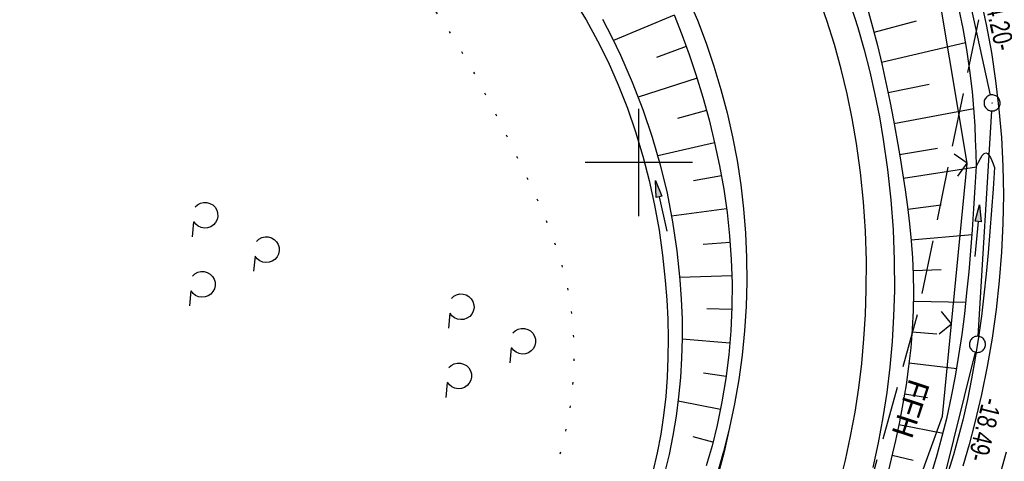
# Model space of a CAD drawing. Extents: x 510579 to 511204, y 466954 to 468018.
# Tile 27 of 48: x 511042 to 511134, y 467272 to 467313. Entities that reach past the tile are written whole.
import ezdxf

# ---------------------------------------------------------------- set-up
doc = ezdxf.new("R2010")
doc.units = 0
doc.header["$LTSCALE"] = 10
doc.header["$MEASUREMENT"] = 0
for name, pattern in [('AUSGEZOGEN', [0]), ('LT00', [0]), ('LT05', [0.7, 0.5, -0.2]), ('LT07', [0.22, 0.02, -0.2])]:
    doc.linetypes.add(name, pattern=pattern)
doc.layers.get('0').update_dxf_attribs({"linetype": 'LT00'})
for name, color, linetype in [('--EK_FBR', 1, 'LT00'), ('--EL_DFK_AB_L', 21, 'LT00'), ('--EL_DFK_AB_P', 7, 'LT00'), ('ABSTAND', 8, 'LT00'), ('DFK_AB_L', 21, 'LT00'), ('DFK_AB_P', 7, 'LT00'), ('FFH', 61, 'LT05'), ('FFH_TEXT', 61, 'LT00'), ('GEHOELZ_SYMB', 252, 'Continuous'), ('NSG', 61, 'LT05'), ('PFEIL', 140, 'AUSGEZOGEN'), ('V100_AFBR_BAB', 250, 'LT00'), ('V100_BOESCH', 250, 'LT00'), ('V100_BOSCHUNG', 250, 'LT00'), ('V100_GEHOELZ', 250, 'LT07'), ('V100_GRABEN', 250, 'LT00'), ('V100_LD_MARK', 250, 'LT00'), ('V100_RASTER', 250, 'LT00'), ('V100_ZAUN', 40, 'LT00')]:
    doc.layers.add(name, color=color, linetype=linetype)
doc.styles.add('Beschrift', font='ARIAL.TTF')
doc.styles.get("Standard").update_dxf_attribs({"font": 'ARIAL.TTF'})

# ---------------------------------------------------------------- blocks, each defined once
blk = doc.blocks.new('SYMB0003')
at = {"color": 0, "linetype": 'ByBlock'}
for p, q in [((-0.015712, 0), (0.010166, 0.012015)), ((0, -0.021257), (-0.015712, 0)), ((0.010166, 0.012015), (0, -0.021257))]:
    blk.add_line(p, q, dxfattribs=at)
for points in [[(-0.031395, 0.499013), (-0.093691, 0.491144), (-0.154509, 0.475528), (-0.21289, 0.452414), (-0.267913, 0.422164), (-0.318712, 0.385257), (-0.364484, 0.342274), (-0.404509, 0.293893), (-0.438154, 0.240877), (-0.464888, 0.184062), (-0.484292, 0.124345), (-0.496058, 0.062667), (-0.5, 0)], [(-0.5, 0), (-0.496058, -0.062667), (-0.484292, -0.124345), (-0.464888, -0.184062), (-0.438154, -0.240877), (-0.404509, -0.293893), (-0.364485, -0.342274), (-0.318712, -0.385257), (-0.267914, -0.422164), (-0.21289, -0.452414), (-0.154509, -0.475529), (-0.093691, -0.491144), (-0.031395, -0.499014), (0.031395, -0.499014)], [(0.5, 0), (0.496057, 0.062667), (0.484292, 0.124345), (0.464888, 0.184062), (0.438153, 0.240877), (0.404509, 0.293893), (0.364484, 0.342274), (0.318712, 0.385257), (0.267913, 0.422164), (0.21289, 0.452414), (0.154509, 0.475528), (0.093691, 0.491144), (0.031395, 0.499013), (-0.031395, 0.499013)], [(0.031395, -0.499014), (0.093691, -0.491144), (0.154509, -0.475529), (0.21289, -0.452414), (0.267914, -0.422164), (0.318712, -0.385257), (0.364485, -0.342274), (0.404509, -0.293893), (0.438154, -0.240877), (0.464889, -0.184062), (0.484292, -0.124345), (0.496058, -0.062667), (0.5, 0)]]:
    blk.add_lwpolyline(points, dxfattribs=at)
blk = doc.blocks.new('GEHOELZ_SYMB')
at = {"layer": 'GEHOELZ_SYMB'}
blk.add_line((0, 0), (1.4, 0), dxfattribs=at)
blk.add_lwpolyline([(-1.388, 0.017), (-1.612, 0.221), (-1.778, 0.474), (-1.876, 0.761), (-1.898, 1.063), (-1.844, 1.361), (-1.718, 1.636), (-1.526, 1.87), (-1.282, 2.05), (-1, 2.162), (-0.7, 2.2), (-0.4, 2.162), (-0.118, 2.05), (0.126, 1.87), (0.318, 1.636), (0.444, 1.361), (0.498, 1.063), (0.476, 0.761), (0.378, 0.474), (0.212, 0.221), (-0.012, 0.017)], dxfattribs=at)
blk = doc.blocks.new('Pfreil3')
at = {"layer": 'PFEIL'}
blk.add_hatch(color=256, dxfattribs=at).paths.add_polyline_path([(-1.549, 0.273), (-1.549, -0.273), (0, 0)])
for p, q in [((-1.549, 0), (-4.831, 0)), ((-1.549, -0.273), (-1.549, 0.273)), ((-1.549, 0.273), (0, 0)), ((0, 0), (-1.549, -0.273))]:
    blk.add_line(p, q, dxfattribs=at)
blk = doc.blocks.new('SYMB0024')
at = {"color": 0, "linetype": 'ByBlock'}
for p, q in [((-0.5, 0.5), (0, 0)), ((0, 0), (0.5, 0.5))]:
    blk.add_line(p, q, dxfattribs=at)

msp = doc.modelspace()

# ---------------------------------------------------------------- linework, layer by layer
at = {"layer": '--EK_FBR'}
for points in [[(511104.58, 467315.33), (511105.463, 467313.239), (511106.271, 467311.116), (511107.003, 467308.966), (511107.657, 467306.797), (511108.234, 467304.607), (511108.734, 467302.397), (511109.155, 467300.172), (511109.498, 467297.933), (511109.76, 467295.684), (511109.942, 467293.428), (511110.043, 467291.167), (511110.062, 467288.887), (511109.997, 467286.608), (511109.851, 467284.333), (511109.622, 467282.064), (511109.313, 467279.805), (511108.923, 467277.558), (511108.452, 467275.326)], [(511119.737, 467314.582), (511120.391, 467312.549), (511120.984, 467310.496), (511121.518, 467308.425), (511121.993, 467306.34), (511122.412, 467304.243), (511122.776, 467302.137), (511123.175, 467299.34), (511123.478, 467296.533), (511123.685, 467293.718), (511123.795, 467290.898), (511123.805, 467288.074), (511123.736, 467285.702), (511123.597, 467283.332), (511123.385, 467280.966), (511123.1, 467278.608), (511122.741, 467276.261), (511122.309, 467273.927), (511121.802, 467271.609)], [(511108.452, 467275.326), (511107.902, 467273.113), (511107.273, 467270.921)]]:
    msp.add_lwpolyline(points, dxfattribs=at)
at = {"layer": '--EL_DFK_AB_L'}
for p, q in [((511129.992, 467318.668), (511132.738, 467306.272)), ((511132.855, 467304.791), (511131.585, 467283.829)), ((511127.271, 467265.858), (511131.36, 467282.352))]:
    msp.add_line(p, q, dxfattribs=at)
at = {"layer": 'DFK_AB_L'}
for p, q in [((511129.992, 467318.668), (511132.738, 467306.272)), ((511132.855, 467304.791), (511131.585, 467283.829)), ((511127.271, 467265.858), (511131.36, 467282.352))]:
    msp.add_line(p, q, dxfattribs=at)
at = {"layer": 'FFH', "flags": 128}
msp.add_lwpolyline([(511028.436, 466972.995), (511027.597, 467018.053), (511038.224, 467088.667), (511064.683, 467164.599), (511095.678, 467210.445), (511114.923, 467246.008), (511126.116, 467286.457), (511133.421, 467321.796), (511124.57, 467369.412), (511172.757, 467347.673), (511187.373, 467347.944)], dxfattribs=at)
at = {"layer": 'NSG', "flags": 128}
msp.add_lwpolyline([(511028.438, 466972.995), (511027.598, 467018.055), (511038.227, 467088.668), (511064.684, 467164.602), (511095.68, 467210.445), (511114.926, 467246.012), (511126.117, 467286.457), (511133.422, 467321.797), (511124.57, 467369.414), (511172.758, 467347.676), (511187.373, 467347.947)], dxfattribs=at)
at = {"layer": 'V100_AFBR_BAB'}
for points in [[(511104.58, 467315.33), (511105.463, 467313.239), (511106.271, 467311.116), (511107.003, 467308.966), (511107.657, 467306.797), (511108.234, 467304.607), (511108.734, 467302.397), (511109.155, 467300.172), (511109.498, 467297.933), (511109.76, 467295.684), (511109.942, 467293.428), (511110.043, 467291.167), (511110.062, 467288.887), (511109.997, 467286.608), (511109.851, 467284.333), (511109.622, 467282.064), (511109.313, 467279.805), (511108.923, 467277.558), (511108.452, 467275.326)], [(511131.802, 467315.425), (511132.361, 467312.832), (511132.839, 467310.222), (511133.234, 467307.598), (511133.544, 467304.962), (511133.768, 467302.317), (511133.905, 467299.666), (511133.954, 467296.991), (511133.914, 467294.316), (511133.787, 467291.642), (511133.575, 467288.974), (511133.281, 467286.314), (511132.904, 467283.665), (511132.449, 467281.029), (511131.915, 467278.411), (511131.306, 467275.812), (511130.771, 467273.767), (511130.193, 467271.735)], [(511119.737, 467314.582), (511120.391, 467312.549), (511120.984, 467310.496), (511121.518, 467308.425), (511121.993, 467306.34), (511122.412, 467304.243), (511122.776, 467302.137), (511123.175, 467299.34), (511123.478, 467296.533), (511123.685, 467293.718), (511123.795, 467290.898), (511123.805, 467288.074), (511123.736, 467285.702), (511123.597, 467283.332), (511123.385, 467280.966), (511123.1, 467278.608), (511122.741, 467276.261), (511122.309, 467273.927), (511121.802, 467271.609)], [(511108.452, 467275.326), (511107.902, 467273.113), (511107.273, 467270.921)], [(511133.716, 467271.173), (511134.243, 467273.07)]]:
    msp.add_lwpolyline(points, dxfattribs=at)
at = {"layer": 'V100_BOESCH'}
for points in [[(511121.3, 467314.314), (511121.782, 467312.612), (511122.226, 467310.897), (511122.637, 467309.171), (511123.018, 467307.436), (511123.375, 467305.694), (511123.711, 467303.946), (511124.03, 467302.194), (511124.305, 467300.618), (511124.565, 467299.041), (511124.806, 467297.462), (511125.023, 467295.883), (511125.211, 467294.301), (511125.366, 467292.719), (511125.483, 467291.136), (511125.557, 467289.552), (511125.584, 467287.967), (511125.555, 467286.231), (511125.468, 467284.496), (511125.325, 467282.761), (511125.131, 467281.029), (511124.889, 467279.3), (511124.603, 467277.575), (511124.277, 467275.855), (511123.915, 467274.14), (511123.519, 467272.433), (511123.094, 467270.734)], [(511131.447, 467299.643), (511131.411, 467300.896), (511131.369, 467302.147), (511131.313, 467303.398), (511131.237, 467304.648), (511131.067, 467306.61), (511130.835, 467308.566), (511130.544, 467310.516), (511130.198, 467312.458), (511129.8, 467314.392)], [(511103.298, 467313.728), (511104.02, 467311.901), (511104.692, 467310.053), (511105.317, 467308.188), (511105.962, 467306.083), (511106.548, 467303.961), (511107.07, 467301.825), (511107.526, 467299.676), (511107.912, 467297.515), (511108.224, 467295.344), (511108.46, 467293.164), (511108.615, 467290.977), (511108.687, 467288.762), (511108.673, 467286.544), (511108.573, 467284.327), (511108.386, 467282.115), (511108.11, 467279.911), (511107.747, 467277.719), (511107.295, 467275.543), (511106.824, 467273.645), (511106.285, 467271.765)]]:
    msp.add_lwpolyline(points, dxfattribs=at)
at = {"layer": 'V100_BOSCHUNG'}
for p, q in [((511103.302, 467313.716), (511097.646, 467311.351)), ((511121.908, 467312.138), (511125.872, 467313.179)), ((511104.432, 467310.786), (511101.643, 467309.77)), ((511122.597, 467309.343), (511130.435, 467311.158)), ((511105.43, 467307.833), (511099.951, 467306.082)), ((511123.212, 467306.504), (511127.054, 467307.299)), ((511106.312, 467304.844), (511103.618, 467304.104)), ((511123.769, 467303.63), (511131.209, 467305.027)), ((511107.07, 467301.823), (511101.77, 467300.603)), ((511124.283, 467300.745), (511127.83, 467301.344)), ((511107.698, 467298.764), (511105.089, 467298.289)), ((511124.646, 467298.529), (511131.444, 467299.598)), ((511125.051, 467295.663), (511128.15, 467296.054)), ((511108.18, 467295.679), (511103.061, 467294.994)), ((511125.359, 467292.802), (511131.035, 467293.291)), ((511108.51, 467292.566), (511106.009, 467292.362)), ((511125.542, 467289.951), (511128.163, 467290.048)), ((511108.674, 467289.442), (511103.821, 467289.304)), ((511125.576, 467287.1), (511130.475, 467287.011)), ((511108.666, 467286.305), (511106.333, 467286.373)), ((511125.449, 467284.235), (511127.771, 467284.07)), ((511108.487, 467283.186), (511104.041, 467283.561)), ((511125.171, 467281.359), (511129.621, 467280.835)), ((511108.134, 467280.085), (511106.035, 467280.381)), ((511107.61, 467277.011), (511103.675, 467277.799)), ((511124.76, 467278.486), (511126.899, 467278.141)), ((511124.228, 467275.613), (511128.335, 467274.802)), ((511106.913, 467273.985), (511105.081, 467274.457)), ((511123.596, 467272.757), (511125.551, 467272.298))]:
    msp.add_line(p, q, dxfattribs=at)
at = {"layer": 'V100_GEHOELZ', "flags": 128}
msp.add_lwpolyline([(511045.733, 467339.53), (511046.936, 467338.793), (511048.11, 467338.04), (511049.259, 467337.275), (511050.388, 467336.501), (511051.502, 467335.723), (511052.606, 467334.946), (511053.705, 467334.172), (511054.804, 467333.408), (511055.907, 467332.656), (511057.02, 467331.921), (511058.147, 467331.207), (511059.293, 467330.518), (511060.32, 467329.935), (511061.361, 467329.369), (511062.413, 467328.816), (511063.473, 467328.27), (511064.537, 467327.725), (511065.601, 467327.177), (511066.661, 467326.62), (511067.714, 467326.049), (511068.755, 467325.459), (511069.781, 467324.844), (511070.789, 467324.2), (511072.242, 467323.183), (511073.643, 467322.094), (511074.992, 467320.939), (511076.286, 467319.722), (511077.524, 467318.449), (511078.704, 467317.124), (511079.824, 467315.754), (511080.745, 467314.533), (511081.625, 467313.284), (511082.466, 467312.009), (511083.274, 467310.711), (511084.051, 467309.394), (511084.803, 467308.059), (511085.533, 467306.708), (511086.246, 467305.346), (511086.945, 467303.974), (511087.635, 467302.596), (511088.32, 467301.212), (511088.933, 467299.966), (511089.539, 467298.715), (511090.131, 467297.46), (511090.703, 467296.198), (511091.248, 467294.928), (511091.759, 467293.647), (511092.231, 467292.353), (511092.657, 467291.045), (511093.031, 467289.722), (511093.345, 467288.38), (511093.642, 467286.714), (511093.842, 467285.023), (511093.948, 467283.313), (511093.962, 467281.59), (511093.884, 467279.86), (511093.717, 467278.126), (511093.463, 467276.396), (511093.122, 467274.674), (511092.698, 467272.965), (511092.192, 467271.276), (511091.605, 467269.611), (511090.939, 467267.976), (511090.196, 467266.376), (511089.378, 467264.817), (511088.487, 467263.304), (511087.523, 467261.843), (511086.49, 467260.438), (511085.389, 467259.095), (511084.39, 467257.997), (511083.344, 467256.954), (511082.251, 467255.972), (511081.112, 467255.056), (511079.927, 467254.212), (511078.699, 467253.446), (511077.428, 467252.762), (511076.116, 467252.166), (511074.819, 467251.682), (511073.49, 467251.28), (511072.133, 467250.958), (511070.755, 467250.713), (511069.36, 467250.542), (511067.954, 467250.44), (511066.541, 467250.406), (511065.127, 467250.435), (511063.718, 467250.525), (511062.318, 467250.672), (511060.745, 467250.905), (511059.189, 467251.202), (511057.65, 467251.558), (511056.126, 467251.967), (511054.616, 467252.425), (511053.119, 467252.925), (511051.633, 467253.463), (511050.158, 467254.033), (511048.692, 467254.629), (511046.998, 467255.351), (511045.318, 467256.103), (511043.654, 467256.89), (511042.009, 467257.713), (511040.385, 467258.576), (511038.786, 467259.481), (511037.214, 467260.431), (511035.671, 467261.429), (511034.161, 467262.477), (511032.686, 467263.579), (511031.249, 467264.737), (511030.674, 467265.228), (511030.113, 467265.732), (511029.57, 467266.255), (511029.054, 467266.799), (511028.569, 467267.369), (511028.123, 467267.968), (511027.657, 467268.71), (511027.248, 467269.489), (511026.892, 467270.295), (511026.587, 467271.12), (511026.26, 467272.201), (511026.002, 467273.295), (511025.806, 467274.403), (511025.664, 467275.521), (511025.568, 467276.648), (511025.512, 467277.783), (511025.488, 467278.925), (511025.488, 467280.071), (511025.504, 467281.221), (511025.53, 467282.372), (511025.557, 467283.523), (511025.578, 467284.674), (511025.585, 467286.739), (511025.551, 467288.797), (511025.481, 467290.847), (511025.378, 467292.89), (511025.245, 467294.927), (511025.086, 467296.96), (511024.905, 467298.988), (511024.704, 467301.013), (511024.488, 467303.035), (511024.26, 467305.056), (511024.023, 467307.076), (511023.782, 467309.097), (511023.615, 467310.499), (511023.453, 467311.901), (511023.305, 467313.305), (511023.176, 467314.71), (511023.074, 467316.116), (511023.004, 467317.524), (511022.975, 467318.933), (511022.992, 467320.345), (511023.063, 467321.758), (511023.194, 467323.175), (511023.392, 467324.594), (511023.664, 467326.015), (511024.017, 467327.441), (511024.456, 467328.869), (511024.99, 467330.301), (511025.448, 467331.362), (511025.96, 467332.418), (511026.521, 467333.461), (511027.129, 467334.482), (511027.782, 467335.475), (511028.476, 467336.431), (511029.21, 467337.343), (511029.981, 467338.204), (511030.785, 467339.005), (511031.62, 467339.739), (511032.484, 467340.398), (511033.374, 467340.974), (511034.287, 467341.46), (511035.22, 467341.848), (511036.172, 467342.13), (511037.138, 467342.3), (511038.117, 467342.347), (511038.968, 467342.288), (511039.823, 467342.143), (511040.68, 467341.922), (511041.538, 467341.634), (511042.392, 467341.289), (511043.242, 467340.897), (511044.083, 467340.466), (511044.914, 467340.008), (511045.733, 467339.53)], dxfattribs=at)
at = {"layer": 'V100_GRABEN'}
for points in [[(511093.975, 467315.144), (511095.111, 467313.26), (511096.167, 467311.333), (511097.142, 467309.367), (511098.091, 467307.228), (511098.947, 467305.052), (511099.712, 467302.841), (511100.386, 467300.598), (511100.973, 467298.327), (511101.474, 467296.03), (511101.89, 467293.711), (511102.223, 467291.371), (511102.476, 467289.015), (511102.614, 467287.219), (511102.704, 467285.417), (511102.743, 467283.615), (511102.727, 467281.815), (511102.653, 467280.021), (511102.52, 467278.236), (511102.323, 467276.464), (511102.061, 467274.708), (511101.729, 467272.972), (511101.325, 467271.258)], [(511096.628, 467313.324), (511097.493, 467311.661), (511098.304, 467309.976), (511099.398, 467307.476), (511100.379, 467304.94), (511101.246, 467302.37), (511101.998, 467299.767), (511102.635, 467297.135), (511103.155, 467294.475), (511103.557, 467291.79), (511103.841, 467289.082), (511103.964, 467287.267), (511104.031, 467285.447), (511104.042, 467283.625), (511103.995, 467281.804), (511103.888, 467279.988), (511103.72, 467278.18), (511103.488, 467276.384), (511103.191, 467274.603), (511102.827, 467272.84), (511102.395, 467271.1)], [(511131.447, 467299.643), (511131.629, 467300.015), (511131.81, 467300.357), (511131.988, 467300.637), (511132.163, 467300.827), (511132.333, 467300.895), (511132.474, 467300.839), (511132.612, 467300.692), (511132.747, 467300.47), (511132.879, 467300.193), (511133.01, 467299.878), (511133.141, 467299.545)], [(511127.262, 467271.037), (511127.785, 467272.787), (511128.269, 467274.546), (511128.709, 467276.314), (511129.128, 467278.215), (511129.497, 467280.127), (511129.821, 467282.049), (511130.104, 467283.981), (511130.351, 467285.921), (511130.566, 467287.868), (511130.755, 467289.821), (511130.92, 467291.779), (511131.068, 467293.742), (511131.202, 467295.707), (511131.327, 467297.675), (511131.447, 467299.643)], [(511133.141, 467299.545), (511133.001, 467297.558), (511132.858, 467295.572), (511132.705, 467293.588), (511132.538, 467291.607), (511132.353, 467289.631), (511132.146, 467287.661), (511131.91, 467285.697), (511131.643, 467283.741), (511131.34, 467281.794), (511130.995, 467279.857), (511130.605, 467277.932), (511130.164, 467276.019), (511129.75, 467274.409), (511129.299, 467272.808), (511128.817, 467271.214)]]:
    msp.add_lwpolyline(points, dxfattribs=at)
at = {"layer": 'V100_LD_MARK'}
for points in [[(511118.689, 467270.081), (511119.246, 467272.294), (511119.731, 467274.525), (511120.144, 467276.772), (511120.488, 467279.031), (511120.763, 467281.3), (511120.971, 467283.577), (511121.112, 467285.859), (511121.189, 467288.143), (511121.196, 467290.879), (511121.111, 467293.611), (511120.93, 467296.338), (511120.653, 467299.057), (511120.279, 467301.765), (511119.877, 467304.089), (511119.4, 467306.399), (511118.849, 467308.694), (511118.223, 467310.969), (511117.522, 467313.221), (511116.745, 467315.448)], [(511108.452, 467275.326), (511107.942, 467273.092), (511107.363, 467270.875)]]:
    msp.add_lwpolyline(points, dxfattribs=at)
at = {"layer": 'V100_RASTER'}
for p, q in [((511100.001, 467295), (511100.001, 467305)), ((511105.002, 467300), (511095.002, 467300))]:
    msp.add_line(p, q, dxfattribs=at)
at = {"layer": 'V100_ZAUN'}
msp.add_line((511130.572, 467299.922), (511128.088, 467314.715), dxfattribs=at)
for points in [[(511129.131, 467284.993), (511130.578, 467299.891), (511130.572, 467299.922)], [(511126.103, 467270.423), (511128.295, 467276.391), (511129.131, 467284.993)]]:
    msp.add_lwpolyline(points, dxfattribs=at)

# ---------------------------------------------------------------- block references
at = {"layer": '--EL_DFK_AB_P', "xscale": 1.500000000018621, "yscale": 1.5, "zscale": 1.5, "rotation": 264.7377099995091}
for p in [(511132.9, 467305.54), (511131.54, 467283.08)]:
    msp.add_blockref('SYMB0003', p, dxfattribs=at)
at = {"layer": 'DFK_AB_P', "xscale": 1.500000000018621, "yscale": 1.5, "zscale": 1.5, "rotation": 264.7377099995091}
for p in [(511132.9, 467305.54), (511131.54, 467283.08)]:
    msp.add_blockref('SYMB0003', p, dxfattribs=at)
at = {"layer": 'GEHOELZ_SYMB'}
for p, rotation in [((511058.549, 467294.485), 264.7377000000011), ((511064.276, 467291.278), 264.7377000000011), ((511058.311, 467288.052), 264.7377000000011), ((511082.412, 467285.968), 264.7377000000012), ((511088.14, 467282.761), 264.7377000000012), ((511082.174, 467279.535), 264.7377000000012)]:
    msp.add_blockref('GEHOELZ_SYMB', p, dxfattribs=dict(at, rotation=rotation))
at = {"layer": 'PFEIL'}
for p, rotation in [((511101.548, 467298.323), 102.9546951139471), ((511131.741, 467296.051), 84.8003125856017)]:
    msp.add_blockref('Pfreil3', p, dxfattribs=dict(at, rotation=rotation))
at = {"layer": 'V100_ZAUN', "yscale": 2.099999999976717, "zscale": 2.1}
for p, xscale, rotation in [((511130.572, 467299.922), 2.100000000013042, 99.53525000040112), ((511129.131, 467284.993), 2.09999999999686, 84.45365000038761)]:
    msp.add_blockref('SYMB0024', p, dxfattribs=dict(at, xscale=xscale, rotation=rotation))

# ---------------------------------------------------------------- texts
at = {"layer": 'ABSTAND', "width": 0.75}
for s, rotation, p in [(' -14.20-', -77.5119, (511131.843, 467316.612)), (' -18.49-', -103.92258, (511132.208, 467278.737))]:
    msp.add_text(s, height=1.8, rotation=rotation, dxfattribs=at).set_placement(p)
at = {"layer": 'FFH_TEXT', "insert": (511125.224, 467279.98), "char_height": 2, "attachment_point": 7, "rotation": 251.8179, "style": 'Beschrift'}
msp.add_mtext('FFH', dxfattribs=at)

doc.saveas('drawing.dxf')
